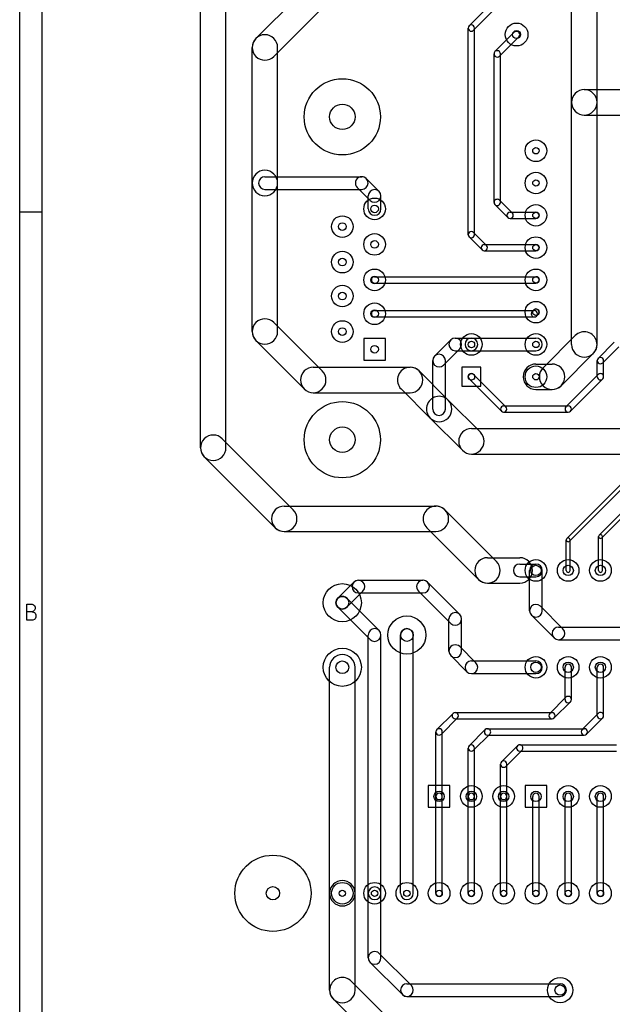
# Model space of a CAD drawing. Extents: x 10 to 287, y -200 to -10.
# Tile 2 of 11: x 10 to 57, y -136 to -58. Entities that reach past the tile are written whole.
import ezdxf

# ---------------------------------------------------------------- set-up
doc = ezdxf.new("R2010")
doc.units = 0
doc.header["$MEASUREMENT"] = 0
doc.layers.add('BLACK', color=250, linetype='CONTINUOUS')
doc.layers.add('WHITE', color=7, linetype='CONTINUOUS')

msp = doc.modelspace()

# ---------------------------------------------------------------- linework, layer by layer
at = {"layer": 'BLACK'}
for p, q in [((10.16, -199.847), (10.16, -10.16)), ((11.938, -198.069), (11.938, -11.938)), ((53.61, -64.77), (53.61, -49.53)), ((55.61, -64.77), (55.61, -49.53)), ((24.4, -91.948), (24.4, -55.372)), ((26.4, -91.948), (26.4, -55.372)), ((33.3289, -55.1729), (28.7569, -59.7449)), ((34.7431, -56.5871), (30.1711, -61.1591)), ((47.0672, -57.2272), (45.5432, -58.7512)), ((47.4208, -57.5808), (45.8968, -59.1048)), ((45.47, -75.184), (45.47, -58.928)), ((45.97, -75.184), (45.97, -58.928)), ((47.5752, -60.7832), (49.0992, -59.2592)), ((47.9288, -61.1368), (49.4528, -59.6128)), ((28.464, -71.12), (28.464, -60.452)), ((30.464, -71.12), (30.464, -60.452)), ((47.502, -72.644), (47.502, -60.96)), ((48.002, -72.644), (48.002, -60.96)), ((54.61, -63.77), (60.96, -63.77)), ((53.61, -83.82), (53.61, -64.77)), ((55.61, -83.82), (55.61, -64.77)), ((54.61, -65.77), (60.96, -65.77)), ((28.464, -82.804), (28.464, -71.12)), ((29.464, -70.62), (37.084, -70.62)), ((30.464, -82.804), (30.464, -71.12)), ((38.4536, -71.7824), (37.4376, -70.7664)), ((29.464, -71.62), (37.084, -71.62)), ((37.7464, -72.4896), (36.7304, -71.4736)), ((37.6, -73.152), (37.6, -72.136)), ((38.6, -73.152), (38.6, -72.136)), ((48.9448, -73.4832), (47.9288, -72.4672)), ((10.16, -73.3806), (11.938, -73.3806)), ((48.5912, -73.8368), (47.5752, -72.8208)), ((48.768, -73.41), (50.8, -73.41)), ((48.768, -73.91), (50.8, -73.91)), ((45.8968, -75.0072), (46.9128, -76.0232)), ((45.5432, -75.3608), (46.5592, -76.3768)), ((46.736, -75.95), (50.8, -75.95)), ((46.736, -76.45), (50.8, -76.45)), ((38.1, -78.49), (50.8, -78.49)), ((38.1, -78.99), (50.8, -78.99)), ((38.1, -81.157), (50.673, -81.157)), ((50.4962, -81.2302), (50.6232, -81.1032)), ((30.1711, -82.0969), (33.9811, -85.9069)), ((38.1, -81.657), (50.673, -81.657)), ((50.8498, -81.5838), (50.9768, -81.4568)), ((28.7569, -83.5111), (32.5669, -87.3211)), ((38.95, -83.351), (37.25, -83.351)), ((37.25, -83.351), (37.25, -85.051)), ((38.95, -85.051), (38.95, -83.351)), ((44.0964, -83.4664), (42.8264, -84.7364)), ((44.45, -83.32), (45.72, -83.32)), ((45.72, -83.32), (50.8, -83.32)), ((51.3629, -85.6529), (53.9029, -83.1129)), ((55.7032, -84.9132), (56.9732, -83.6432)), ((44.8036, -84.1736), (43.5336, -85.4436)), ((44.45, -84.32), (45.72, -84.32)), ((45.72, -84.32), (50.8, -84.32)), ((56.0568, -85.2668), (57.3268, -83.9968)), ((37.25, -85.051), (38.95, -85.051)), ((42.68, -88.9), (42.68, -85.09)), ((43.68, -88.9), (43.68, -85.09)), ((52.7771, -87.0671), (55.3171, -84.5271)), ((55.63, -86.36), (55.63, -85.09)), ((56.13, -86.36), (56.13, -85.09)), ((33.274, -85.614), (40.894, -85.614)), ((43.8871, -88.1929), (41.6011, -85.9069)), ((46.47, -85.61), (44.97, -85.61)), ((44.97, -85.61), (44.97, -87.11)), ((46.47, -87.11), (46.47, -85.61)), ((50.8, -85.36), (52.07, -85.36)), ((45.5432, -86.5368), (48.0832, -89.0768)), ((45.8968, -86.1832), (48.4368, -88.7232)), ((53.1632, -88.7232), (55.7032, -86.1832)), ((53.5168, -89.0768), (56.0568, -86.5368)), ((42.4729, -89.6071), (40.1869, -87.3211)), ((44.97, -87.11), (46.47, -87.11)), ((50.8, -87.36), (52.07, -87.36)), ((33.274, -87.614), (40.894, -87.614)), ((46.4271, -90.7329), (43.8871, -88.1929)), ((48.26, -88.65), (53.34, -88.65)), ((45.0129, -92.1471), (42.4729, -89.6071)), ((48.26, -89.15), (53.34, -89.15)), ((45.72, -90.44), (61.976, -90.44)), ((26.1071, -91.2409), (31.6951, -96.8289)), ((24.6929, -92.6551), (30.2809, -98.2431)), ((45.72, -92.44), (61.976, -92.44)), ((59.0759, -93.2389), (53.2339, -99.0809)), ((59.2881, -93.4511), (53.4461, -99.2931)), ((55.7739, -98.8269), (60.4729, -94.1279)), ((55.9861, -99.0391), (60.6851, -94.3401)), ((30.988, -96.536), (42.926, -96.536)), ((47.6971, -100.893), (43.6331, -96.8289)), ((46.2829, -102.307), (42.2189, -98.2431)), ((30.988, -98.536), (42.926, -98.536)), ((55.73, -101.6), (55.73, -98.933)), ((56.03, -101.6), (56.03, -98.933)), ((53.19, -101.6), (53.19, -99.187)), ((53.49, -101.6), (53.49, -99.187)), ((46.99, -100.6), (49.53, -100.6)), ((49.53, -101.1), (50.8, -101.1)), ((49.53, -102.1), (50.8, -102.1)), ((50.3, -104.775), (50.3, -101.6)), ((51.3, -104.775), (51.3, -101.6)), ((36.4764, -102.516), (35.2064, -103.786)), ((36.83, -102.37), (41.91, -102.37)), ((44.8036, -105.056), (42.2636, -102.516)), ((46.99, -102.6), (49.53, -102.6)), ((37.1836, -103.224), (35.9136, -104.494)), ((38.4536, -106.326), (35.9136, -103.786)), ((36.83, -103.37), (41.91, -103.37)), ((44.0964, -105.764), (41.5564, -103.224)), ((10.7164, -105.518), (10.7164, -104.248)), ((10.7164, -104.248), (11.1397, -104.248)), ((11.1397, -104.248), (11.2607, -104.308)), ((11.2607, -104.308), (11.3211, -104.369)), ((11.3211, -104.369), (11.3816, -104.49)), ((11.3816, -104.49), (11.3816, -104.611)), ((37.7464, -107.034), (35.2064, -104.494)), ((51.1536, -104.421), (52.9316, -106.199)), ((11.1397, -104.852), (10.7164, -104.852)), ((11.2607, -104.792), (11.1397, -104.852)), ((11.1397, -104.852), (11.3211, -104.913)), ((11.3211, -104.731), (11.2607, -104.792)), ((11.3816, -104.611), (11.3211, -104.731)), ((11.3211, -104.913), (11.3816, -104.973)), ((11.3816, -104.973), (11.4421, -105.094)), ((11.4421, -105.276), (11.3816, -105.397)), ((11.4421, -105.094), (11.4421, -105.276)), ((50.4464, -105.129), (52.2244, -106.907)), ((11.2002, -105.518), (10.7164, -105.518)), ((11.3211, -105.457), (11.2002, -105.518)), ((11.3816, -105.397), (11.3211, -105.457)), ((43.95, -107.95), (43.95, -105.41)), ((44.95, -107.95), (44.95, -105.41)), ((52.578, -106.053), (68.453, -106.053)), ((37.6, -127), (37.6, -106.68)), ((38.6, -127), (38.6, -106.68)), ((40.14, -127), (40.14, -106.68)), ((41.14, -127), (41.14, -106.68)), ((46.0736, -108.866), (44.8036, -107.596)), ((52.578, -107.053), (68.453, -107.053)), ((45.3664, -109.574), (44.0964, -108.304)), ((34.56, -127), (34.56, -109.22)), ((36.56, -127), (36.56, -109.22)), ((45.72, -108.72), (50.8, -108.72)), ((53.09, -111.76), (53.09, -109.22)), ((53.59, -111.76), (53.59, -109.22)), ((55.63, -113.03), (55.63, -109.22)), ((56.13, -113.03), (56.13, -109.22)), ((45.72, -109.72), (50.8, -109.72)), ((53.1632, -111.583), (51.8932, -112.853)), ((53.5168, -111.937), (52.2468, -113.207)), ((44.2732, -112.853), (43.0032, -114.123)), ((44.45, -112.78), (52.07, -112.78)), ((54.4332, -114.123), (55.7032, -112.853)), ((44.6268, -113.207), (43.3568, -114.477)), ((44.45, -113.28), (52.07, -113.28)), ((54.7868, -114.477), (56.0568, -113.207)), ((42.93, -119.38), (42.93, -114.3)), ((43.43, -119.38), (43.43, -114.3)), ((45.5432, -115.393), (46.8132, -114.123)), ((45.8968, -115.747), (47.1668, -114.477)), ((46.99, -114.05), (54.61, -114.05)), ((46.99, -114.55), (54.61, -114.55)), ((48.0832, -116.663), (49.3532, -115.393)), ((49.53, -115.32), (57.15, -115.32)), ((45.47, -119.38), (45.47, -115.57)), ((45.97, -119.38), (45.97, -115.57)), ((48.4368, -117.017), (49.7068, -115.747)), ((49.53, -115.82), (57.15, -115.82)), ((48.01, -119.38), (48.01, -116.84)), ((48.51, -119.38), (48.51, -116.84)), ((42.33, -118.53), (42.33, -120.23)), ((44.03, -118.53), (42.33, -118.53)), ((44.03, -120.23), (44.03, -118.53)), ((49.95, -118.53), (49.95, -120.23)), ((51.65, -118.53), (49.95, -118.53)), ((51.65, -120.23), (51.65, -118.53)), ((42.93, -127), (42.93, -119.38)), ((43.43, -127), (43.43, -119.38)), ((45.47, -127), (45.47, -119.38)), ((45.97, -127), (45.97, -119.38)), ((48.01, -127), (48.01, -119.38)), ((48.51, -127), (48.51, -119.38)), ((50.55, -127), (50.55, -119.38)), ((51.05, -127), (51.05, -119.38)), ((53.09, -127), (53.09, -119.38)), ((53.59, -127), (53.59, -119.38)), ((55.63, -127), (55.63, -119.38)), ((56.13, -127), (56.13, -119.38)), ((42.33, -120.23), (44.03, -120.23)), ((49.95, -120.23), (51.65, -120.23)), ((34.56, -134.62), (34.56, -127)), ((36.56, -134.62), (36.56, -127)), ((37.6, -132.08), (37.6, -127)), ((38.6, -132.08), (38.6, -127)), ((40.2864, -134.974), (37.7464, -132.434)), ((40.9936, -134.266), (38.4536, -131.726)), ((40.0771, -137.723), (36.2671, -133.913)), ((40.64, -134.12), (52.705, -134.12)), ((38.6629, -139.137), (34.8529, -135.327)), ((40.64, -135.12), (52.705, -135.12))]:
    msp.add_line(p, q, dxfattribs=at)
for centre, radius in [((49.276, -59.436), 0.9), ((35.56, -65.913), 3), ((50.8, -68.58), 0.85), ((50.8, -71.12), 0.85), ((38.1, -73.152), 0.85), ((50.8, -73.66), 0.85), ((35.56, -74.549), 0.85), ((38.1, -75.946), 0.85), ((50.8, -76.2), 0.85), ((35.56, -77.343), 0.85), ((38.1, -78.74), 0.85), ((50.8, -78.74), 0.85), ((35.56, -80.01), 0.85), ((38.1, -81.407), 0.85), ((50.8, -81.28), 0.85), ((35.56, -82.804), 0.85), ((45.72, -83.82), 0.85), ((50.8, -83.82), 0.85), ((50.8, -86.36), 0.85), ((35.56, -91.313), 3), ((50.8, -101.6), 0.85), ((53.34, -101.6), 0.85), ((55.88, -101.6), 0.85), ((35.56, -104.14), 1.5), ((40.64, -106.68), 1.5), ((35.56, -109.22), 1.5), ((50.8, -109.22), 0.85), ((53.34, -109.22), 0.85), ((55.88, -109.22), 0.85), ((45.72, -119.38), 0.85), ((48.26, -119.38), 0.85), ((53.34, -119.38), 0.85), ((55.88, -119.38), 0.85), ((30.099, -127), 3), ((35.56, -127), 0.85), ((38.1, -127), 0.85), ((40.64, -127), 0.85), ((43.18, -127), 0.85), ((45.72, -127), 0.85), ((48.26, -127), 0.85), ((50.8, -127), 0.85), ((53.34, -127), 0.85), ((55.88, -127), 0.85), ((52.705, -134.62), 1)]:
    msp.add_circle(centre, radius, dxfattribs=at)
for centre, radius, start, end in [((45.72, -58.928), 0.25, 360, 540), ((45.72, -58.928), 0.25, 135, 315), ((29.464, -60.452), 1, 360, 540), ((49.276, -59.436), 0.25, 315, 495), ((29.464, -60.452), 1, 135, 315), ((47.752, -60.96), 0.25, 360, 540), ((47.752, -60.96), 0.25, 135, 315), ((54.61, -64.77), 1, 90, 270), ((54.61, -64.77), 1, 360, 540), ((54.61, -64.77), 1, 180, 360), ((29.464, -71.12), 1, 360, 540), ((29.464, -71.12), 1, 180, 360), ((29.464, -71.12), 0.5, 90, 270), ((37.084, -71.12), 0.5, 405, 585), ((37.084, -71.12), 0.5, 270, 450), ((38.1, -72.136), 0.5, 360, 540), ((38.1, -72.136), 0.5, 225, 405), ((47.752, -72.644), 0.25, 405, 585), ((47.752, -72.644), 0.25, 180, 360), ((38.1, -73.152), 0.5, 180, 360), ((48.768, -73.66), 0.25, 90, 270), ((48.768, -73.66), 0.25, 225, 405), ((50.8, -73.66), 0.25, 270, 450), ((45.72, -75.184), 0.25, 45, 225), ((45.72, -75.184), 0.25, 180, 360), ((46.736, -76.2), 0.25, 90, 270), ((46.736, -76.2), 0.25, 225, 405), ((50.8, -76.2), 0.25, 270, 450), ((38.1, -78.74), 0.25, 90, 270), ((50.8, -78.74), 0.25, 270, 450), ((38.1, -81.407), 0.25, 90, 270), ((50.673, -81.407), 0.25, 135, 315), ((50.8, -81.28), 0.25, 315, 495), ((50.673, -81.407), 0.25, 270, 450), ((29.464, -82.804), 1, 45, 225), ((29.464, -82.804), 1, 180, 360), ((54.61, -83.82), 1, 315, 495), ((44.45, -83.82), 0.5, 90, 270), ((44.45, -83.82), 0.5, -45, 135), ((45.72, -83.82), 0.5, 90, 270), ((45.72, -83.82), 0.5, 270, 450), ((50.8, -83.82), 0.5, 270, 450), ((54.61, -83.82), 1, 180, 360), ((43.18, -85.09), 0.5, 360, 540), ((43.18, -85.09), 0.5, 135, 315), ((55.88, -85.09), 0.25, 360, 540), ((55.88, -85.09), 0.25, 135, 315), ((33.274, -86.614), 1, 90, 270), ((33.274, -86.614), 1, 225, 405), ((40.894, -86.614), 1, 405, 585), ((40.894, -86.614), 1, 270, 450), ((50.8, -86.36), 1, 90, 270), ((52.07, -86.36), 1, 135, 315), ((52.07, -86.36), 1, 270, 450), ((45.72, -86.36), 0.25, 45, 225), ((55.88, -86.36), 0.25, 180, 360), ((55.88, -86.36), 0.25, 315, 495), ((43.18, -88.9), 1, 405, 585), ((43.18, -88.9), 1, 225, 405), ((43.18, -88.9), 0.5, 180, 360), ((48.26, -88.9), 0.25, 90, 270), ((48.26, -88.9), 0.25, 225, 405), ((53.34, -88.9), 0.25, 135, 315), ((53.34, -88.9), 0.25, 270, 450), ((45.72, -91.44), 1, 90, 270), ((25.4, -91.948), 1, 45, 225), ((45.72, -91.44), 1, 225, 405), ((25.4, -91.948), 1, 180, 360), ((30.988, -97.536), 1, 90, 270), ((30.988, -97.536), 1, 225, 405), ((42.926, -97.536), 1, 405, 585), ((42.926, -97.536), 1, 270, 450), ((53.34, -99.187), 0.15, 360, 540), ((53.34, -99.187), 0.15, 135, 315), ((55.88, -98.933), 0.15, 360, 540), ((55.88, -98.933), 0.15, 135, 315), ((46.99, -101.6), 1, 90, 270), ((49.53, -101.6), 1, 270, 450), ((46.99, -101.6), 1, 225, 405), ((49.53, -101.6), 0.5, 90, 270), ((50.8, -101.6), 0.5, 360, 540), ((50.8, -101.6), 0.5, 270, 450), ((53.34, -101.6), 0.15, 180, 360), ((55.88, -101.6), 0.15, 180, 360), ((36.83, -102.87), 0.5, 90, 270), ((36.83, -102.87), 0.5, -45, 135), ((41.91, -102.87), 0.5, 405, 585), ((41.91, -102.87), 0.5, 270, 450), ((35.56, -104.14), 0.5, 405, 585), ((35.56, -104.14), 0.5, 135, 315), ((50.8, -104.775), 0.5, 45, 225), ((44.45, -105.41), 0.5, 360, 540), ((44.45, -105.41), 0.5, 225, 405), ((50.8, -104.775), 0.5, 180, 360), ((52.578, -106.553), 0.5, 90, 270), ((38.1, -106.68), 0.5, 360, 540), ((38.1, -106.68), 0.5, 225, 405), ((40.64, -106.68), 0.5, 360, 540), ((52.578, -106.553), 0.5, 225, 405), ((44.45, -107.95), 0.5, 405, 585), ((35.56, -109.22), 1, 360, 540), ((44.45, -107.95), 0.5, 180, 360), ((45.72, -109.22), 0.5, 90, 270), ((45.72, -109.22), 0.5, 225, 405), ((50.8, -109.22), 0.5, 270, 450), ((53.34, -109.22), 0.25, 360, 540), ((55.88, -109.22), 0.25, 360, 540), ((53.34, -111.76), 0.25, -45, 135), ((53.34, -111.76), 0.25, 180, 360), ((44.45, -113.03), 0.25, 90, 270), ((44.45, -113.03), 0.25, -45, 135), ((52.07, -113.03), 0.25, 135, 315), ((52.07, -113.03), 0.25, 270, 450), ((55.88, -113.03), 0.25, 180, 360), ((55.88, -113.03), 0.25, 315, 495), ((43.18, -114.3), 0.25, 360, 540), ((43.18, -114.3), 0.25, 135, 315), ((46.99, -114.3), 0.25, 90, 270), ((46.99, -114.3), 0.25, 315, 495), ((54.61, -114.3), 0.25, 135, 315), ((54.61, -114.3), 0.25, 270, 450), ((45.72, -115.57), 0.25, 360, 540), ((45.72, -115.57), 0.25, 135, 315), ((49.53, -115.57), 0.25, 90, 270), ((49.53, -115.57), 0.25, 315, 495), ((48.26, -116.84), 0.25, 360, 540), ((48.26, -116.84), 0.25, 135, 315), ((43.18, -119.38), 0.25, 360, 540), ((45.72, -119.38), 0.25, 360, 540), ((48.26, -119.38), 0.25, 360, 540), ((50.8, -119.38), 0.25, 360, 540), ((53.34, -119.38), 0.25, 360, 540), ((55.88, -119.38), 0.25, 360, 540), ((43.18, -119.38), 0.25, 180, 360), ((45.72, -119.38), 0.25, 180, 360), ((48.26, -119.38), 0.25, 180, 360), ((35.56, -127), 1, 360, 540), ((35.56, -127), 1, 180, 360), ((38.1, -127), 0.5, 360, 540), ((38.1, -127), 0.5, 180, 360), ((40.64, -127), 0.5, 180, 360), ((43.18, -127), 0.25, 180, 360), ((45.72, -127), 0.25, 180, 360), ((48.26, -127), 0.25, 180, 360), ((50.8, -127), 0.25, 180, 360), ((53.34, -127), 0.25, 180, 360), ((55.88, -127), 0.25, 180, 360), ((38.1, -132.08), 0.5, 405, 585), ((38.1, -132.08), 0.5, 180, 360), ((35.56, -134.62), 1, 405, 585), ((35.56, -134.62), 1, 180, 360), ((40.64, -134.62), 0.5, 90, 270), ((40.64, -134.62), 0.5, 225, 405), ((52.705, -134.62), 0.5, 270, 450)]:
    msp.add_arc(centre, radius, start, end, dxfattribs=at)
at = {"layer": 'WHITE'}
for centre, radius in [((49.276, -59.436), 0.3175), ((35.56, -65.913), 1), ((50.8, -68.58), 0.25), ((50.8, -71.12), 0.25), ((38.1, -73.152), 0.3), ((50.8, -73.66), 0.25), ((35.56, -74.549), 0.3), ((38.1, -75.946), 0.3), ((50.8, -76.2), 0.25), ((35.56, -77.343), 0.3), ((38.1, -78.74), 0.3), ((50.8, -78.74), 0.25), ((35.56, -80.01), 0.3), ((38.1, -81.407), 0.3), ((50.8, -81.28), 0.25), ((35.56, -82.804), 0.3), ((45.72, -83.82), 0.2565), ((50.8, -83.82), 0.25), ((38.1, -84.201), 0.3), ((45.72, -86.36), 0.2565), ((50.8, -86.36), 0.25), ((35.56, -91.313), 1), ((50.8, -101.6), 0.4065), ((53.34, -101.6), 0.4065), ((55.88, -101.6), 0.4065), ((35.56, -104.14), 0.5), ((40.64, -106.68), 0.5), ((35.56, -109.22), 0.5), ((50.8, -109.22), 0.4065), ((53.34, -109.22), 0.4065), ((55.88, -109.22), 0.4065), ((43.18, -119.38), 0.4065), ((45.72, -119.38), 0.4065), ((48.26, -119.38), 0.4065), ((50.8, -119.38), 0.4065), ((53.34, -119.38), 0.4065), ((55.88, -119.38), 0.4065), ((30.099, -127), 0.524), ((35.56, -127), 0.25), ((38.1, -127), 0.25), ((40.64, -127), 0.25), ((43.18, -127), 0.25), ((45.72, -127), 0.25), ((48.26, -127), 0.25), ((50.8, -127), 0.25), ((53.34, -127), 0.25), ((55.88, -127), 0.25), ((52.705, -134.62), 0.4065)]:
    msp.add_circle(centre, radius, dxfattribs=at)

doc.saveas('drawing.dxf')
